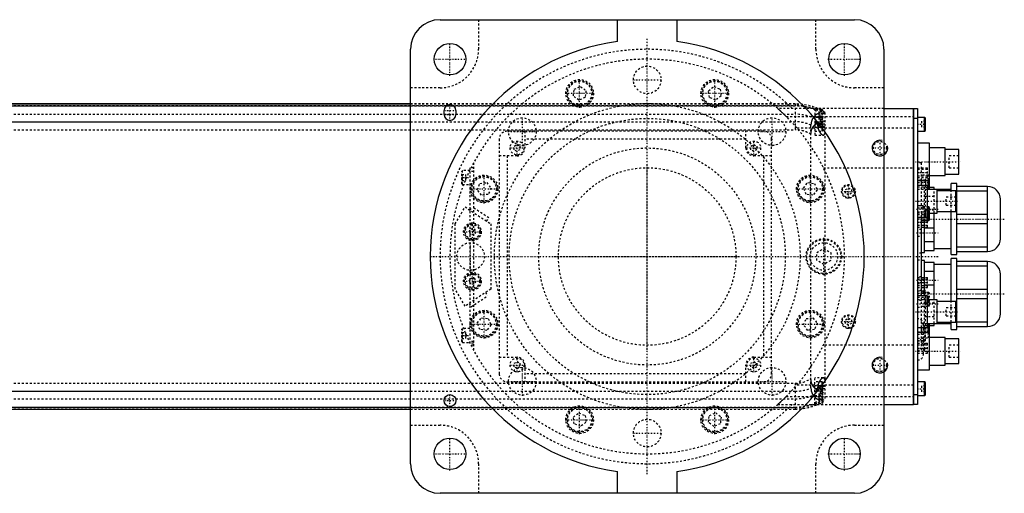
# Model space of a CAD drawing. Extents: x -906 to 181, y -120 to 120.
# Tile 7 of 7: x -318 to 181, y -120 to 120. Entities that reach past the tile are written whole.
import ezdxf

# ---------------------------------------------------------------- set-up
doc = ezdxf.new("R2010")
doc.units = 0
doc.linetypes.add('CENTER', pattern=[1.5, 0.45, -0.5, 0.05, -0.5])
doc.linetypes.add('DASHED', pattern=[2, 1, -1])
for name, color, linetype in [('AM_0', 7, 'CONTINUOUS'), ('AM_10', 7, 'CONTINUOUS'), ('AM_3', 7, 'DASHED'), ('AM_7', 7, 'CENTER')]:
    doc.layers.add(name, color=color, linetype=linetype)

msp = doc.modelspace()

# ---------------------------------------------------------------- linework, layer by layer
at = {"layer": 'AM_0', "color": 7, "linetype": 'CONTINUOUS'}
for p, q in [((-105, 120), (105, 120)), ((-15, 108.97), (-15, 120)), ((15, 120), (15, 108.97)), ((-120, -105), (-120, 105)), ((120, 105), (120, -105)), ((-120, 77.32), (-390.79, 77.32)), ((-390.6, 77.28), (-120, 77.28)), ((-386.5, 76.29), (-120, 76.29)), ((-101.93, 76.29), (-98.07, 76.29)), ((120, 75), (135, 75)), ((135, -75), (135, 75)), ((135, 74.95), (135.05, 74.95)), ((135.05, 75), (135.05, -75)), ((135.05, 75), (137, 75)), ((137, 75), (137, -75)), ((-103, 72), (-103, 74)), ((-97, 74), (-97, 72)), ((135, 69.95), (135.05, 69.95)), ((137, 70), (135.05, 70)), ((140.6, 70.5), (137, 70.5)), ((141, 70.1), (140.6, 70.5)), ((140.6, 63.5), (140.6, 70.5)), ((141, 63.9), (141, 70.1)), ((-367.3, 68.3), (-120, 68.3)), ((137, 63.5), (140.6, 63.5)), ((140.6, 63.5), (141, 63.9)), ((143, 57.5), (137, 57.5)), ((143, 35), (143, 57.5)), ((151, 55), (143, 55)), ((151, 41), (151, 55)), ((158, 54.25), (151, 54.25)), ((158, 41.75), (158, 54.25)), ((143, 41), (151, 41)), ((151, 41.75), (158, 41.75)), ((137, 38.5), (143, 38.5)), ((142, 36), (137, 36)), ((139, 36), (139, 38.5)), ((142, 20), (142, 36)), ((145.5, 35), (142, 35)), ((142.6, 35), (142.6, 38.5)), ((145.5, 34), (145.5, 35)), ((157, 37), (154, 37)), ((154, 33.27), (154, 37)), ((157, 1), (157, 37)), ((172.5, 35.5), (157, 35.5)), ((172.5, 2.5), (172.5, 35.5)), ((154, 34), (142, 34)), ((147, 22), (147, 34)), ((156.5, 33.25), (147, 33.25)), ((156.5, 22.75), (156.5, 33.25)), ((157, 33.2), (172.5, 33.2)), ((179, 9), (179, 29)), ((137, 20), (142, 20)), ((139, -20), (139, 20)), ((142, 22), (147, 22)), ((142.6, 18.25), (142.6, 22)), ((143, 18.65), (143, 22)), ((145.5, 3), (145.5, 22)), ((147, 22.75), (156.5, 22.75)), ((154, 1), (154, 22.75)), ((172.5, 21.3), (157, 21.3)), ((139, 18.25), (142.6, 18.25)), ((140.5, 2), (140.5, 18.25)), ((142.6, 18.25), (143, 18.65)), ((157, 16.7), (172.5, 16.7)), ((140.5, 14.49), (145.5, 14.49)), ((145.5, 7.51), (140.5, 7.51)), ((139, 2), (140.5, 2)), ((140.5, 3), (145.5, 3)), ((145.5, 4), (154, 4)), ((154, 1), (157, 1)), ((172.5, 4.8), (157, 4.8)), ((157, 2.5), (172.5, 2.5)), ((140.5, -2), (139, -2)), ((140.5, -20), (140.5, -2)), ((145.5, -3), (140.5, -3)), ((145.5, -22), (145.5, -3)), ((154, -4), (145.5, -4)), ((157, -1), (154, -1)), ((154, -22.75), (154, -1)), ((157, -37), (157, -1)), ((172.5, -2.5), (157, -2.5)), ((157, -4.8), (172.5, -4.8)), ((172.5, -35.5), (172.5, -2.5)), ((140.5, -7.51), (145.5, -7.51)), ((179, -29), (179, -9)), ((145.5, -14.49), (140.5, -14.49)), ((172.5, -16.7), (157, -16.7)), ((142, -20), (137, -20)), ((142, -36), (142, -20)), ((147, -22), (142, -22)), ((147, -34), (147, -22)), ((156.5, -22.75), (147, -22.75)), ((156.5, -33.25), (156.5, -22.75)), ((157, -21.3), (172.5, -21.3)), ((142, -34), (154, -34)), ((142.6, -34.17), (142, -34.17)), ((143, -34.57), (142.6, -34.17)), ((142.6, -38.5), (142.6, -34.17)), ((143, -57.5), (143, -34.57)), ((145.5, -35), (145.5, -34)), ((147, -33.25), (156.5, -33.25)), ((154, -37), (154, -33.27)), ((172.5, -33.2), (157, -33.2)), ((137, -36), (142, -36)), ((143, -38.5), (137, -38.5)), ((139, -38.5), (139, -36)), ((143, -35), (145.5, -35)), ((154, -37), (157, -37)), ((157, -35.5), (172.5, -35.5)), ((151, -41), (143, -41)), ((151, -55), (151, -41)), ((158, -41.75), (151, -41.75)), ((158, -54.25), (158, -41.75)), ((151, -54.25), (158, -54.25)), ((137, -57.5), (143, -57.5)), ((143, -55), (151, -55)), ((140.6, -63.5), (137, -63.5)), ((141, -63.9), (140.6, -63.5)), ((140.6, -70.5), (140.6, -63.5)), ((141, -70.1), (141, -63.9)), ((-367.3, -68.3), (-120, -68.3)), ((135, -69.95), (135.05, -69.95)), ((135.05, -70), (137, -70)), ((137, -70.5), (140.6, -70.5)), ((140.6, -70.5), (141, -70.1)), ((-390.79, -77.32), (-120, -77.32)), ((-390.6, -77.28), (-120, -77.28)), ((-386.5, -76.29), (-120, -76.29)), ((120, -75), (135, -75)), ((135, -74.95), (135.05, -74.95)), ((137, -75), (135.05, -75)), ((-15, -120), (-15, -108.97)), ((15, -108.97), (15, -120)), ((105, -120), (-105, -120))]:
    msp.add_line(p, q, dxfattribs=at)
for centre, radius in [((-100, 100), 8), ((100, 100), 8), ((-100, -73), 3), ((-100, -100), 8), ((100, -100), 8)]:
    msp.add_circle(centre, radius, dxfattribs=at)
for centre, radius, start, end in [((-105, 105), 15, 90, 180), ((105, 105), 15, 0, 90), ((0, 0), 110, 97.8375, 262.1625), ((0, 0), 110, 277.8375, 82.1625), ((-100, 74), 3, 0, 180), ((-100, 72), 3, 180, 0), ((172.5, 29), 6.5, 0, 90), ((172.5, 9), 6.5, 270, 0), ((172.5, -9), 6.5, 0, 90), ((172.5, -29), 6.5, 270, 0), ((-105, -105), 15, 180, 270), ((105, -105), 15, 270, 0)]:
    msp.add_arc(centre, radius, start, end, dxfattribs=at)
at = {"layer": 'AM_10', "color": 7, "linetype": 'CONTINUOUS'}
for centre in [(118, 55), (118, -55)]:
    msp.add_arc(centre, 4, 75, 15, dxfattribs=at)
at = {"layer": 'AM_3', "color": 6, "linetype": 'DASHED'}
for p, q in [((-85.5, 120), (-85.5, 105)), ((85.5, 105), (85.5, 120)), ((-105, 85.5), (-120, 85.5)), ((-37, 84.8), (-33.8, 86.12)), ((-33.8, 86.12), (-31.05, 84.01)), ((31.05, 84.01), (33.8, 86.12)), ((33.8, 86.12), (37, 84.8)), ((120, 85.5), (105, 85.5)), ((-37.45, 81.36), (-37, 84.8)), ((-34.7, 79.25), (-37.45, 81.36)), ((-31.5, 80.58), (-34.7, 79.25)), ((-31.05, 84.01), (-31.5, 80.58)), ((31.5, 80.58), (31.05, 84.01)), ((34.7, 79.25), (31.5, 80.58)), ((37.45, 81.36), (34.7, 79.25)), ((37, 84.8), (37.45, 81.36)), ((-509, 76.54), (75, 76.54)), ((75, 77.32), (-120, 77.32)), ((-120, 77.28), (75, 77.28)), ((-120, 76.29), (-101.93, 76.29)), ((-98.07, 76.29), (75, 76.29)), ((120, 75), (66.14, 75)), ((75, 77.32), (75, 64.2)), ((-509, 72.1), (75, 72.1)), ((70.42, 71), (135, 71)), ((85, 74.75), (85, 61.5)), ((88.6, 74.5), (85, 74.5)), ((88.6, 70.5), (85, 70.5)), ((87, 72.5), (87, 69.5)), ((89, 72.5), (87, 72.5)), ((87.65, 71), (87.65, 72.74)), ((89, 74.1), (88.6, 74.5)), ((88.6, 63.5), (88.6, 74.5)), ((89, 70.1), (88.6, 70.5)), ((89, 63.9), (89, 74.1)), ((90, 73.02), (90, -73.02)), ((-120, 68.3), (75, 68.3)), ((135, 65), (75.99, 65)), ((83, -66.56), (83, 66.56)), ((85, 67.5), (88.6, 67.5)), ((90, 67), (85, 67)), ((85, 65.5), (89.8, 65.5)), ((86.34, 67.64), (86.34, 67)), ((89, 69.5), (87, 69.5)), ((87, 68.5), (87, 65.5)), ((89, 68.5), (87, 68.5)), ((88.6, 67.5), (89, 67.9)), ((139, 68.5), (139, 65.5)), ((141, 68.5), (139, 68.5)), ((141, 67), (139, 67)), ((141, 65.5), (139, 65.5)), ((-509, 64.2), (75, 64.2)), ((59, 63.5), (-71, 63.5)), ((-62, 63.5), (-62, 55)), ((50, 55), (50, 63.5)), ((85, 63.5), (88.6, 63.5)), ((85, 61.5), (89.23, 61.5)), ((88.6, 63.5), (89, 63.9)), ((-75, 59.5), (-75, -59.5)), ((-67.5, 55.87), (-66, 56.73)), ((-67.5, 54.13), (-67.5, 55.87)), ((-66, 56.73), (-64.5, 55.87)), ((-64.5, 55.87), (-64.5, 54.13)), ((50, 59.5), (-62, 59.5)), ((52.5, 55.87), (54, 56.73)), ((52.5, 54.13), (52.5, 55.87)), ((54, 56.73), (55.5, 55.87)), ((55.5, 55.87), (55.5, 54.13)), ((63, -59.5), (63, 59.5)), ((-66, 51), (-75, 51)), ((-71, 51), (-71, -51)), ((-66, 53.27), (-67.5, 54.13)), ((-64.5, 54.13), (-66, 53.27)), ((54, 53.27), (52.5, 54.13)), ((55.5, 54.13), (54, 53.27)), ((63, 51), (54, 51)), ((59, 51), (59, -51)), ((158, 51), (153, 51)), ((153, 45), (153, 51)), ((-88, 45), (-90, 45)), ((-90, 45), (-90, -45)), ((-88, 47.5), (-88, -47.5)), ((89.3, 45), (135, 45)), ((139, 47.5), (137, 47.5)), ((137, 45), (142, 45)), ((139, 38.5), (139, 47.5)), ((142, 40), (142, 45)), ((153, 45), (158, 45)), ((-93.6, 43.5), (-94, 43.1)), ((-94, 36.9), (-94, 43.1)), ((-94, 41.5), (-92, 41.5)), ((-94, 40), (-92, 40)), ((-90, 43.5), (-93.6, 43.5)), ((-93.6, 36.5), (-93.6, 43.5)), ((-92, 38.5), (-92, 41.5)), ((-88, 43), (-90, 43)), ((142, 44.05), (137, 44.05)), ((137, 42.5), (142, 42.5)), ((137, 40.95), (142, 40.95)), ((137, 40), (142, 40)), ((142.6, 41.17), (139, 41.17)), ((143, 40.77), (142.6, 41.17)), ((142.6, 38.5), (142.6, 41.17)), ((-94, 38.5), (-92, 38.5)), ((-94, 36.9), (-93.6, 36.5)), ((-93.6, 36.5), (-90, 36.5)), ((-86.12, 33.8), (-84.8, 37)), ((-84.8, 37), (-81.36, 37.45)), ((-81.36, 37.45), (-79.25, 34.7)), ((79.25, 34.7), (81.36, 37.45)), ((81.36, 37.45), (84.8, 37)), ((84.8, 37), (86.12, 33.8)), ((141.1, 38.74), (137, 38.74)), ((137, 38.63), (141.1, 38.63)), ((137, 37.42), (141.1, 37.42)), ((137, 35.34), (141.1, 35.34)), ((139, 20), (139, 36)), ((140.5, 18.25), (140.5, 36)), ((142, 35), (140.5, 35)), ((143, 39.4), (141, 39.4)), ((141, 39.4), (141, 35.94)), ((143, 38.54), (141, 38.54)), ((143, 36.81), (141, 36.81)), ((143, 35.94), (141, 35.94)), ((141.1, 21.26), (141.1, 38.74)), ((142.6, 34.17), (142.6, 35)), ((143, 34.57), (143, 35)), ((-84.01, 31.05), (-86.12, 33.8)), ((-80.58, 31.5), (-84.01, 31.05)), ((-79.25, 34.7), (-80.58, 31.5)), ((80.58, 31.5), (79.25, 34.7)), ((84.01, 31.05), (80.58, 31.5)), ((86.12, 33.8), (84.01, 31.05)), ((100.5, 33.87), (102, 34.73)), ((100.5, 32.13), (100.5, 33.87)), ((102, 31.27), (100.5, 32.13)), ((102, 34.73), (103.5, 33.87)), ((103.5, 32.13), (102, 31.27)), ((103.5, 33.87), (103.5, 32.13)), ((137, 34.13), (141.1, 34.13)), ((139, 34.17), (142.6, 34.17)), ((140.5, 30.49), (145.5, 30.49)), ((142.6, 34.17), (143, 34.57)), ((145.5, 22), (145.5, 34)), ((156.5, 30), (151.5, 30)), ((151.5, 26), (151.5, 30)), ((154, 22.75), (154, 33.27)), ((-97.35, 16.5), (-92.35, 25.16)), ((-92.35, 25.16), (-79.35, 16.5)), ((-89.75, 23.43), (-88.64, 25.09)), ((-80.32, 19.55), (-88.64, 25.09)), ((137, 25.87), (141.1, 25.87)), ((139, 25.65), (137, 25.65)), ((142.6, 25.25), (139, 25.25)), ((143, 24.85), (142.6, 25.25)), ((142.6, 22), (142.6, 25.25)), ((151.5, 26), (156.5, 26)), ((137, 24.66), (141.1, 24.66)), ((137, 22.58), (141.1, 22.58)), ((137, 22.35), (139, 22.35)), ((137, 21.37), (141.1, 21.37)), ((137, 21.26), (141.1, 21.26)), ((145.5, 23.51), (140.5, 23.51)), ((141, 23.25), (141, 20.25)), ((143, 23.25), (141, 23.25)), ((143, 21.75), (141, 21.75)), ((143, 20.25), (141, 20.25)), ((143, 22), (143, 24.85)), ((-97.35, -16.5), (-97.35, 16.5)), ((-81.43, 17.89), (-80.32, 19.55)), ((-79.35, 16.5), (-79.35, -16.5)), ((137, 19.9), (142, 19.9)), ((142, 18.95), (137, 18.95)), ((137, 17.4), (142, 17.4)), ((137, 15.85), (142, 15.85)), ((142, 14.9), (142, 19.9)), ((-90.33, 12.5), (-89.47, 14)), ((-89.47, 11), (-90.33, 12.5)), ((-89.47, 14), (-87.73, 14)), ((-87.73, 11), (-89.47, 11)), ((-87.73, 14), (-86.87, 12.5)), ((-86.87, 12.5), (-87.73, 11)), ((137, 14.9), (142, 14.9)), ((139, 13.65), (137, 13.65)), ((137, 10.35), (139, 10.35)), ((86, 2.02), (89.5, 4.04)), ((86, -2.02), (86, 2.02)), ((89.5, 4.04), (93, 2.02)), ((93, 2.02), (93, -2.02)), ((139, 1.65), (137, 1.65)), ((89.5, -4.04), (86, -2.02)), ((93, -2.02), (89.5, -4.04)), ((137, -1.65), (139, -1.65)), ((-90.33, -12.5), (-89.47, -11)), ((-89.47, -14), (-90.33, -12.5)), ((-89.47, -11), (-87.73, -11)), ((-87.73, -14), (-89.47, -14)), ((-87.73, -11), (-86.87, -12.5)), ((-86.87, -12.5), (-87.73, -14)), ((139, -10.35), (137, -10.35)), ((137, -10.65), (142, -10.65)), ((142, -11.6), (137, -11.6)), ((137, -13.15), (142, -13.15)), ((137, -13.65), (139, -13.65)), ((137, -14.7), (142, -14.7)), ((142, -15.65), (142, -10.65)), ((-92.35, -25.16), (-97.35, -16.5)), ((-79.35, -16.5), (-92.35, -25.16)), ((-89.16, -25.44), (-80.84, -19.89)), ((-81.95, -18.23), (-80.84, -19.89)), ((137, -15.65), (142, -15.65)), ((141.1, -17.26), (137, -17.26)), ((137, -17.37), (141.1, -17.37)), ((137, -18.58), (141.1, -18.58)), ((142.6, -18.25), (139, -18.25)), ((141.1, -42.74), (141.1, -17.26)), ((143, -18.65), (142.6, -18.25)), ((142.6, -25.25), (142.6, -18.25)), ((143, -24.85), (143, -18.65)), ((-90.27, -23.77), (-89.16, -25.44)), ((137, -20.66), (141.1, -20.66)), ((137, -21.87), (141.1, -21.87)), ((139, -22.35), (137, -22.35)), ((139, -36), (139, -20)), ((140.5, -36), (140.5, -20)), ((140.5, -23.51), (145.5, -23.51)), ((143, -20.25), (141, -20.25)), ((141, -20.25), (141, -23.25)), ((143, -21.75), (141, -21.75)), ((143, -23.25), (141, -23.25)), ((142.6, -25.25), (143, -24.85)), ((145.5, -34), (145.5, -22)), ((154, -33.27), (154, -22.75)), ((137, -25.65), (139, -25.65)), ((139, -25.25), (142.6, -25.25)), ((156.5, -26), (151.5, -26)), ((151.5, -30), (151.5, -26)), ((-86.12, -33.8), (-84.01, -31.05)), ((-84.8, -37), (-86.12, -33.8)), ((-84.01, -31.05), (-80.58, -31.5)), ((-79.25, -34.7), (-81.36, -37.45)), ((-80.58, -31.5), (-79.25, -34.7)), ((79.25, -34.7), (80.58, -31.5)), ((81.36, -37.45), (79.25, -34.7)), ((80.58, -31.5), (84.01, -31.05)), ((84.01, -31.05), (86.12, -33.8)), ((86.12, -33.8), (84.8, -37)), ((100.5, -32.13), (102, -31.27)), ((100.5, -33.87), (100.5, -32.13)), ((102, -34.73), (100.5, -33.87)), ((102, -31.27), (103.5, -32.13)), ((103.5, -33.87), (102, -34.73)), ((103.5, -32.13), (103.5, -33.87)), ((142, -34.17), (139, -34.17)), ((140, -49.5), (140, -34.5)), ((145.5, -30.49), (140.5, -30.49)), ((151.5, -30), (156.5, -30)), ((-93.6, -36.5), (-94, -36.9)), ((-94, -43.1), (-94, -36.9)), ((-94, -38.5), (-92, -38.5)), ((-90, -36.5), (-93.6, -36.5)), ((-93.6, -43.5), (-93.6, -36.5)), ((-92, -41.5), (-92, -38.5)), ((-81.36, -37.45), (-84.8, -37)), ((84.8, -37), (81.36, -37.45)), ((137, -38.13), (141.1, -38.13)), ((137, -39.34), (141.1, -39.34)), ((139, -47.5), (139, -38.5)), ((140.2, -36.5), (140, -36.5)), ((140.2, -47.5), (140.2, -36.5)), ((140.5, -35), (143, -35)), ((140.7, -47), (140.7, -37)), ((143, -35.94), (141, -35.94)), ((141, -35.94), (141, -39.4)), ((143, -36.81), (141, -36.81)), ((143, -38.54), (141, -38.54)), ((143, -39.4), (141, -39.4)), ((142.6, -41.17), (142.6, -38.5)), ((-94, -40), (-92, -40)), ((-94, -41.5), (-92, -41.5)), ((-94, -43.1), (-93.6, -43.5)), ((-93.6, -43.5), (-90, -43.5)), ((-88, -43), (-90, -43)), ((-88, -44), (-90, -44)), ((137, -41.42), (141.1, -41.42)), ((137, -42.63), (141.1, -42.63)), ((137, -42.74), (141.1, -42.74)), ((137, -43.95), (142, -43.95)), ((142, -44.9), (137, -44.9)), ((139, -41.17), (142.6, -41.17)), ((142, -48.95), (142, -43.95)), ((142.6, -41.17), (143, -40.77)), ((-88, -45), (-90, -45)), ((135, -45), (89.3, -45)), ((137, -46.45), (142, -46.45)), ((137, -47.5), (139, -47.5)), ((137, -48), (142, -48)), ((137, -48.95), (142, -48.95)), ((140, -47.5), (140.2, -47.5)), ((158, -45), (153, -45)), ((153, -51), (153, -45)), ((-75, -51), (-66, -51)), ((-67.5, -54.13), (-66, -53.27)), ((-67.5, -55.87), (-67.5, -54.13)), ((-66, -53.27), (-64.5, -54.13)), ((-64.5, -54.13), (-64.5, -55.87)), ((52.5, -54.13), (54, -53.27)), ((52.5, -55.87), (52.5, -54.13)), ((54, -51), (63, -51)), ((54, -53.27), (55.5, -54.13)), ((55.5, -54.13), (55.5, -55.87)), ((153, -51), (158, -51)), ((-66, -56.73), (-67.5, -55.87)), ((-64.5, -55.87), (-66, -56.73)), ((-62, -55), (-62, -63.5)), ((50, -59.5), (-62, -59.5)), ((50, -63.5), (50, -55)), ((54, -56.73), (52.5, -55.87)), ((55.5, -55.87), (54, -56.73)), ((-509, -64.2), (75, -64.2)), ((-71, -63.5), (59, -63.5)), ((75, -64.2), (75, -77.32)), ((89.23, -61.5), (85, -61.5)), ((85, -74.75), (85, -61.5)), ((88.6, -63.5), (85, -63.5)), ((89, -63.9), (88.6, -63.5)), ((88.6, -74.5), (88.6, -63.5)), ((89, -74.1), (89, -63.9)), ((140.6, -68.5), (140.6, -63.5)), ((-120, -68.3), (75, -68.3)), ((75.99, -65), (135, -65)), ((89.8, -65.5), (85, -65.5)), ((90, -67), (85, -67)), ((88.6, -67.5), (85, -67.5)), ((86.34, -67), (86.34, -67.64)), ((87, -65.5), (87, -68.5)), ((89, -68.5), (87, -68.5)), ((87, -69.5), (87, -72.5)), ((89, -69.5), (87, -69.5)), ((89, -67.9), (88.6, -67.5)), ((139, -65.5), (139, -68.5)), ((141, -65.5), (139, -65.5)), ((141, -67), (139, -67)), ((141, -68.5), (139, -68.5)), ((-509, -72.1), (75, -72.1)), ((70.42, -71), (135, -71)), ((85, -70.5), (88.6, -70.5)), ((85, -74.5), (88.6, -74.5)), ((89, -72.5), (87, -72.5)), ((87.65, -72.74), (87.65, -71)), ((88.6, -70.5), (89, -70.1)), ((88.6, -74.5), (89, -74.1)), ((-509, -76.54), (75, -76.54)), ((-120, -76.29), (75, -76.29)), ((-120, -77.28), (75, -77.28)), ((-120, -77.32), (75, -77.32)), ((-37.45, -81.36), (-34.7, -79.25)), ((-34.7, -79.25), (-31.5, -80.58)), ((31.5, -80.58), (34.7, -79.25)), ((34.7, -79.25), (37.45, -81.36)), ((66.14, -75), (120, -75)), ((-37, -84.8), (-37.45, -81.36)), ((-33.8, -86.12), (-37, -84.8)), ((-31.05, -84.01), (-33.8, -86.12)), ((-31.5, -80.58), (-31.05, -84.01)), ((31.05, -84.01), (31.5, -80.58)), ((33.8, -86.12), (31.05, -84.01)), ((37, -84.8), (33.8, -86.12)), ((37.45, -81.36), (37, -84.8)), ((-120, -85.5), (-105, -85.5)), ((105, -85.5), (120, -85.5)), ((-85.5, -105), (-85.5, -120)), ((85.5, -120), (85.5, -105))]:
    msp.add_line(p, q, dxfattribs=at)
for points in [[(66.14, 75, 0), (66.14, 75, 0), (66.15, 75, 0), (66.15, 75, 0), (66.15, 74.99, 0), (66.15, 74.99, 0), (66.16, 74.99, 0), (66.16, 74.98, 0), (66.17, 74.97, 0), (66.18, 74.97, 0), (66.19, 74.96, 0), (66.2, 74.95, 0), (66.21, 74.95, 0), (66.22, 74.93, 0), (66.23, 74.92, 0), (66.25, 74.91, 0), (66.27, 74.89, 0), (66.29, 74.87, 0), (66.3, 74.87, 0), (66.31, 74.86, 0), (66.33, 74.84, 0), (66.35, 74.82, 0), (66.36, 74.81, 0), (66.37, 74.8, 0), (66.4, 74.77, 0), (66.42, 74.75, 0), (66.44, 74.74, 0), (66.45, 74.73, 0), (66.48, 74.7, 0), (66.51, 74.68, 0), (66.54, 74.65, 0), (66.57, 74.62, 0), (66.6, 74.59, 0), (66.62, 74.58, 0), (66.63, 74.57, 0), (66.67, 74.54, 0), (66.7, 74.51, 0), (66.74, 74.47, 0), (66.77, 74.44, 0), (66.81, 74.41, 0), (66.83, 74.39, 0), (66.84, 74.38, 0), (66.88, 74.34, 0), (66.92, 74.31, 0), (66.96, 74.27, 0), (67, 74.24, 0), (67.04, 74.2, 0), (67.06, 74.19, 0), (67.08, 74.17, 0), (67.12, 74.13, 0), (67.16, 74.1, 0), (67.2, 74.06, 0), (67.24, 74.02, 0), (67.28, 73.99, 0), (67.3, 73.97, 0), (67.32, 73.95, 0), (67.36, 73.91, 0), (67.4, 73.87, 0), (67.45, 73.83, 0), (67.49, 73.79, 0), (67.53, 73.75, 0), (67.55, 73.73, 0), (67.58, 73.71, 0), (67.62, 73.67, 0), (67.67, 73.63, 0), (67.69, 73.61, 0), (67.83, 73.48, 0), (68.12, 73.21, 0), (68.41, 72.94, 0), (68.72, 72.65, 0), (69.03, 72.35, 0), (69.34, 72.05, 0), (69.5, 71.9, 0), (69.66, 71.75, 0), (69.97, 71.45, 0), (70.27, 71.15, 0), (70.42, 71, 0)], [(84.35, 70.61, 0), (84.28, 70.52, 0), (84.15, 70.34, 0), (84.03, 70.15, 0), (83.97, 70.06, 0), (83.91, 69.96, 0), (83.79, 69.76, 0), (83.68, 69.55, 0), (83.58, 69.34, 0), (83.49, 69.12, 0), (83.4, 68.9, 0), (83.36, 68.78, 0), (83.32, 68.67, 0), (83.25, 68.43, 0), (83.19, 68.19, 0), (83.13, 67.94, 0), (83.09, 67.7, 0), (83.05, 67.45, 0), (83.04, 67.32, 0), (83.03, 67.2, 0), (83.01, 66.94, 0), (83, 66.69, 0), (83, 66.56, 0)], [(87.65, 72.74, 0), (87.56, 72.73, 0), (87.38, 72.7, 0), (87.2, 72.65, 0), (87.11, 72.62, 0), (87.01, 72.59, 0), (86.83, 72.53, 0), (86.64, 72.45, 0), (86.44, 72.36, 0), (86.25, 72.26, 0), (86.06, 72.15, 0), (85.97, 72.09, 0), (85.87, 72.03, 0), (85.68, 71.9, 0), (85.5, 71.76, 0), (85.31, 71.61, 0), (85.13, 71.45, 0), (84.95, 71.28, 0), (84.86, 71.19, 0), (84.78, 71.1, 0), (84.6, 70.91, 0), (84.43, 70.71, 0), (84.35, 70.61, 0)], [(89.8, 65.5, 0), (89.79, 65.5, 0), (89.77, 65.5, 0), (89.75, 65.5, 0), (89.74, 65.5, 0), (89.73, 65.51, 0), (89.71, 65.51, 0), (89.7, 65.52, 0), (89.68, 65.52, 0), (89.66, 65.53, 0), (89.63, 65.54, 0), (89.62, 65.55, 0), (89.61, 65.55, 0), (89.59, 65.56, 0), (89.57, 65.57, 0), (89.55, 65.59, 0), (89.53, 65.6, 0), (89.5, 65.62, 0), (89.49, 65.63, 0), (89.48, 65.64, 0), (89.46, 65.65, 0), (89.43, 65.67, 0), (89.42, 65.68, 0), (89.41, 65.69, 0), (89.39, 65.72, 0), (89.36, 65.74, 0), (89.35, 65.75, 0), (89.34, 65.76, 0), (89.31, 65.79, 0), (89.29, 65.81, 0), (89.26, 65.84, 0), (89.24, 65.87, 0), (89.21, 65.9, 0), (89.2, 65.92, 0), (89.18, 65.93, 0), (89.16, 65.96, 0), (89.13, 66, 0), (89.11, 66.03, 0), (89.08, 66.06, 0), (89.05, 66.1, 0), (89.04, 66.12, 0), (89.03, 66.14, 0), (89, 66.17, 0), (88.97, 66.21, 0), (88.95, 66.25, 0), (88.92, 66.29, 0), (88.89, 66.34, 0), (88.88, 66.36, 0), (88.87, 66.38, 0), (88.84, 66.42, 0), (88.81, 66.47, 0), (88.79, 66.51, 0), (88.76, 66.56, 0), (88.73, 66.6, 0), (88.72, 66.63, 0), (88.71, 66.65, 0), (88.68, 66.7, 0), (88.66, 66.75, 0), (88.63, 66.8, 0), (88.6, 66.85, 0), (88.58, 66.9, 0), (88.57, 66.93, 0), (88.55, 66.95, 0), (88.53, 67, 0), (88.5, 67.06, 0), (88.49, 67.08, 0), (88.48, 67.11, 0), (88.45, 67.16, 0), (88.43, 67.22, 0), (88.42, 67.25, 0), (88.41, 67.28, 0), (88.38, 67.33, 0), (88.36, 67.39, 0), (88.33, 67.45, 0), (88.31, 67.51, 0), (88.28, 67.57, 0), (88.27, 67.6, 0), (88.26, 67.63, 0), (88.24, 67.69, 0), (88.21, 67.76, 0), (88.19, 67.82, 0), (88.17, 67.89, 0), (88.15, 67.95, 0), (88.13, 67.99, 0), (88.12, 68.02, 0), (88.1, 68.09, 0), (88.08, 68.16, 0), (88.06, 68.23, 0), (88.04, 68.3, 0), (88.02, 68.37, 0), (88.01, 68.41, 0), (88, 68.44, 0), (87.98, 68.52, 0), (87.96, 68.59, 0), (87.94, 68.66, 0), (87.92, 68.74, 0), (87.9, 68.81, 0), (87.89, 68.85, 0), (87.88, 68.89, 0), (87.87, 68.96, 0), (87.85, 69.04, 0), (87.84, 69.12, 0), (87.82, 69.2, 0), (87.81, 69.27, 0), (87.8, 69.31, 0), (87.79, 69.35, 0), (87.78, 69.43, 0), (87.77, 69.51, 0), (87.76, 69.55, 0), (87.75, 69.59, 0), (87.74, 69.67, 0), (87.73, 69.75, 0), (87.73, 69.79, 0), (87.72, 69.83, 0), (87.71, 69.91, 0), (87.7, 69.99, 0), (87.69, 70.07, 0), (87.69, 70.15, 0), (87.68, 70.24, 0), (87.68, 70.28, 0), (87.67, 70.32, 0), (87.67, 70.4, 0), (87.66, 70.48, 0), (87.66, 70.56, 0), (87.66, 70.64, 0), (87.65, 70.72, 0), (87.65, 70.76, 0), (87.65, 70.8, 0), (87.65, 70.88, 0), (87.65, 70.96, 0), (87.65, 71, 0)], [(83, 61.92, 0), (83, 62.15, 0), (83.01, 62.41, 0), (83.02, 62.48, 0), (83.02, 62.55, 0), (83.03, 62.59, 0), (83.03, 62.63, 0), (83.04, 62.7, 0), (83.04, 62.77, 0), (83.05, 62.85, 0), (83.06, 62.92, 0), (83.07, 62.99, 0), (83.07, 63.03, 0), (83.08, 63.07, 0), (83.09, 63.14, 0), (83.1, 63.21, 0), (83.11, 63.25, 0), (83.11, 63.28, 0), (83.13, 63.36, 0), (83.14, 63.43, 0), (83.15, 63.46, 0), (83.16, 63.5, 0), (83.17, 63.57, 0), (83.19, 63.64, 0), (83.21, 63.71, 0), (83.22, 63.78, 0), (83.24, 63.86, 0), (83.25, 63.89, 0), (83.26, 63.93, 0), (83.28, 63.99, 0), (83.3, 64.06, 0), (83.32, 64.13, 0), (83.35, 64.2, 0), (83.37, 64.27, 0), (83.38, 64.3, 0), (83.39, 64.33, 0), (83.42, 64.4, 0), (83.44, 64.47, 0), (83.47, 64.53, 0), (83.49, 64.6, 0), (83.52, 64.66, 0), (83.54, 64.69, 0), (83.55, 64.72, 0), (83.58, 64.79, 0), (83.61, 64.85, 0), (83.64, 64.91, 0), (83.67, 64.97, 0), (83.7, 65.03, 0), (83.71, 65.06, 0), (83.73, 65.09, 0), (83.76, 65.15, 0), (83.79, 65.21, 0), (83.83, 65.27, 0), (83.86, 65.33, 0), (83.89, 65.39, 0), (83.91, 65.42, 0), (83.93, 65.45, 0), (83.96, 65.5, 0), (84, 65.56, 0), (84.02, 65.59, 0), (84.04, 65.61, 0), (84.07, 65.67, 0), (84.11, 65.72, 0), (84.13, 65.75, 0), (84.15, 65.78, 0), (84.19, 65.83, 0), (84.22, 65.88, 0), (84.26, 65.93, 0), (84.3, 65.98, 0), (84.34, 66.03, 0), (84.36, 66.06, 0), (84.38, 66.08, 0), (84.42, 66.13, 0), (84.46, 66.18, 0), (84.6, 66.34, 0), (84.86, 66.6, 0), (85.11, 66.84, 0), (85.38, 67.05, 0), (85.51, 67.15, 0), (85.65, 67.25, 0), (85.92, 67.42, 0), (86.2, 67.57, 0), (86.34, 67.64, 0)], [(86.34, 67, 0), (86.34, 66.96, 0), (86.34, 66.88, 0), (86.34, 66.79, 0), (86.34, 66.75, 0), (86.34, 66.71, 0), (86.35, 66.63, 0), (86.35, 66.54, 0), (86.36, 66.46, 0), (86.36, 66.37, 0), (86.37, 66.29, 0), (86.38, 66.25, 0), (86.38, 66.21, 0), (86.39, 66.12, 0), (86.4, 66.04, 0), (86.41, 65.95, 0), (86.42, 65.87, 0), (86.44, 65.79, 0), (86.44, 65.75, 0), (86.45, 65.71, 0), (86.47, 65.62, 0), (86.48, 65.54, 0), (86.49, 65.5, 0)], [(86.49, 65.5, 0), (86.5, 65.44, 0), (86.53, 65.31, 0), (86.56, 65.19, 0), (86.58, 65.13, 0), (86.59, 65.07, 0), (86.63, 64.95, 0), (86.66, 64.83, 0), (86.7, 64.71, 0), (86.73, 64.6, 0), (86.77, 64.48, 0), (86.79, 64.43, 0), (86.82, 64.37, 0), (86.86, 64.26, 0), (86.9, 64.15, 0), (86.94, 64.04, 0), (86.99, 63.94, 0), (87.04, 63.84, 0), (87.06, 63.79, 0), (87.08, 63.74, 0), (87.13, 63.64, 0), (87.18, 63.54, 0), (87.2, 63.5, 0)], [(90, 65.59, 0), (89.97, 65.56, 0), (89.9, 65.52, 0), (89.84, 65.5, 0), (89.8, 65.5, 0)], [(87.2, 63.5, 0), (87.26, 63.4, 0), (87.37, 63.2, 0), (87.48, 63.02, 0), (87.53, 62.93, 0), (87.59, 62.84, 0), (87.71, 62.67, 0), (87.83, 62.51, 0), (87.95, 62.36, 0), (88.07, 62.22, 0), (88.19, 62.09, 0), (88.25, 62.03, 0), (88.31, 61.98, 0), (88.43, 61.87, 0), (88.55, 61.78, 0), (88.66, 61.7, 0), (88.78, 61.63, 0), (88.89, 61.58, 0), (88.94, 61.56, 0), (88.99, 61.54, 0), (89.09, 61.51, 0), (89.19, 61.5, 0), (89.23, 61.5, 0)], [(89.23, 61.5, 0), (89.26, 61.5, 0), (89.31, 61.51, 0), (89.37, 61.52, 0), (89.39, 61.52, 0), (89.42, 61.53, 0), (89.47, 61.55, 0), (89.52, 61.58, 0), (89.57, 61.61, 0), (89.62, 61.65, 0), (89.66, 61.69, 0), (89.69, 61.72, 0), (89.71, 61.74, 0), (89.75, 61.8, 0), (89.79, 61.86, 0), (89.83, 61.93, 0), (89.86, 62, 0), (89.9, 62.08, 0), (89.91, 62.12, 0), (89.93, 62.16, 0), (89.96, 62.25, 0), (89.99, 62.34, 0), (90, 62.39, 0)], [(86.34, -67.64, 0), (86.2, -67.57, 0), (85.92, -67.42, 0), (85.64, -67.24, 0), (85.5, -67.14, 0), (85.36, -67.04, 0), (85.1, -66.82, 0), (84.84, -66.59, 0), (84.59, -66.32, 0), (84.45, -66.16, 0), (84.41, -66.11, 0), (84.37, -66.07, 0), (84.35, -66.04, 0), (84.33, -66.02, 0), (84.29, -65.97, 0), (84.25, -65.92, 0), (84.21, -65.87, 0), (84.17, -65.81, 0), (84.14, -65.76, 0), (84.12, -65.73, 0), (84.1, -65.71, 0), (84.06, -65.65, 0), (84.03, -65.6, 0), (84.01, -65.57, 0), (83.99, -65.54, 0), (83.96, -65.49, 0), (83.92, -65.43, 0), (83.9, -65.4, 0), (83.89, -65.38, 0), (83.85, -65.32, 0), (83.82, -65.26, 0), (83.79, -65.2, 0), (83.75, -65.14, 0), (83.72, -65.08, 0), (83.71, -65.05, 0), (83.69, -65.02, 0), (83.66, -64.96, 0), (83.63, -64.9, 0), (83.6, -64.83, 0), (83.57, -64.77, 0), (83.54, -64.71, 0), (83.53, -64.68, 0), (83.52, -64.64, 0), (83.49, -64.58, 0), (83.46, -64.52, 0), (83.44, -64.45, 0), (83.41, -64.39, 0), (83.39, -64.32, 0), (83.38, -64.29, 0), (83.37, -64.25, 0), (83.34, -64.19, 0), (83.32, -64.12, 0), (83.3, -64.05, 0), (83.28, -63.98, 0), (83.26, -63.92, 0), (83.25, -63.88, 0), (83.24, -63.85, 0), (83.22, -63.78, 0), (83.2, -63.71, 0), (83.19, -63.64, 0), (83.17, -63.57, 0), (83.16, -63.5, 0), (83.15, -63.46, 0), (83.14, -63.43, 0), (83.13, -63.36, 0), (83.11, -63.28, 0), (83.11, -63.25, 0), (83.1, -63.21, 0), (83.09, -63.14, 0), (83.08, -63.07, 0), (83.07, -63.03, 0), (83.07, -62.99, 0), (83.06, -62.92, 0), (83.05, -62.85, 0), (83.04, -62.77, 0), (83.04, -62.7, 0), (83.03, -62.63, 0), (83.03, -62.59, 0), (83.02, -62.55, 0), (83.02, -62.48, 0), (83.01, -62.41, 0), (83, -62.15, 0), (83, -61.92, 0)], [(87.2, -63.5, 0), (87.18, -63.54, 0), (87.13, -63.64, 0), (87.08, -63.74, 0), (87.06, -63.79, 0), (87.04, -63.84, 0), (86.99, -63.94, 0), (86.94, -64.04, 0), (86.9, -64.15, 0), (86.86, -64.26, 0), (86.82, -64.37, 0), (86.79, -64.43, 0), (86.77, -64.48, 0), (86.73, -64.6, 0), (86.7, -64.71, 0), (86.66, -64.83, 0), (86.63, -64.95, 0), (86.59, -65.07, 0), (86.58, -65.13, 0), (86.56, -65.19, 0), (86.53, -65.31, 0), (86.5, -65.44, 0), (86.49, -65.5, 0)], [(89.23, -61.5, 0), (89.19, -61.5, 0), (89.09, -61.51, 0), (88.99, -61.54, 0), (88.94, -61.56, 0), (88.89, -61.58, 0), (88.78, -61.63, 0), (88.66, -61.7, 0), (88.55, -61.78, 0), (88.43, -61.87, 0), (88.31, -61.98, 0), (88.25, -62.03, 0), (88.19, -62.09, 0), (88.07, -62.22, 0), (87.95, -62.36, 0), (87.83, -62.51, 0), (87.71, -62.67, 0), (87.59, -62.84, 0), (87.53, -62.93, 0), (87.48, -63.02, 0), (87.37, -63.2, 0), (87.26, -63.4, 0), (87.2, -63.5, 0)], [(90, -62.39, 0), (89.99, -62.34, 0), (89.96, -62.25, 0), (89.93, -62.16, 0), (89.91, -62.12, 0), (89.9, -62.08, 0), (89.86, -62, 0), (89.83, -61.93, 0), (89.79, -61.86, 0), (89.75, -61.8, 0), (89.71, -61.74, 0), (89.69, -61.72, 0), (89.66, -61.69, 0), (89.62, -61.65, 0), (89.57, -61.61, 0), (89.52, -61.58, 0), (89.47, -61.55, 0), (89.42, -61.53, 0), (89.39, -61.52, 0), (89.37, -61.52, 0), (89.31, -61.51, 0), (89.26, -61.5, 0), (89.23, -61.5, 0)], [(83, -66.56, 0), (83, -66.69, 0), (83.01, -66.94, 0), (83.03, -67.19, 0), (83.04, -67.32, 0), (83.05, -67.44, 0), (83.09, -67.69, 0), (83.13, -67.94, 0), (83.18, -68.19, 0), (83.25, -68.43, 0), (83.32, -68.66, 0), (83.36, -68.78, 0), (83.4, -68.89, 0), (83.49, -69.12, 0), (83.58, -69.34, 0), (83.68, -69.55, 0), (83.79, -69.76, 0), (83.91, -69.96, 0), (83.97, -70.06, 0), (84.03, -70.15, 0), (84.15, -70.34, 0), (84.28, -70.52, 0), (84.35, -70.61, 0)], [(86.49, -65.5, 0), (86.48, -65.54, 0), (86.47, -65.62, 0), (86.45, -65.71, 0), (86.44, -65.75, 0), (86.44, -65.79, 0), (86.42, -65.87, 0), (86.41, -65.95, 0), (86.4, -66.04, 0), (86.39, -66.12, 0), (86.38, -66.21, 0), (86.38, -66.25, 0), (86.37, -66.29, 0), (86.36, -66.37, 0), (86.36, -66.46, 0), (86.35, -66.54, 0), (86.35, -66.63, 0), (86.34, -66.71, 0), (86.34, -66.75, 0), (86.34, -66.79, 0), (86.34, -66.88, 0), (86.34, -66.96, 0), (86.34, -67, 0)], [(87.65, -71, 0), (87.65, -70.96, 0), (87.65, -70.88, 0), (87.65, -70.8, 0), (87.65, -70.76, 0), (87.65, -70.72, 0), (87.66, -70.64, 0), (87.66, -70.56, 0), (87.66, -70.48, 0), (87.67, -70.4, 0), (87.67, -70.32, 0), (87.68, -70.28, 0), (87.68, -70.24, 0), (87.69, -70.15, 0), (87.69, -70.07, 0), (87.7, -69.99, 0), (87.71, -69.91, 0), (87.72, -69.83, 0), (87.73, -69.79, 0), (87.73, -69.75, 0), (87.74, -69.67, 0), (87.75, -69.59, 0), (87.76, -69.55, 0), (87.77, -69.51, 0), (87.78, -69.43, 0), (87.79, -69.35, 0), (87.8, -69.31, 0), (87.81, -69.27, 0), (87.82, -69.2, 0), (87.84, -69.12, 0), (87.85, -69.04, 0), (87.87, -68.96, 0), (87.88, -68.89, 0), (87.89, -68.85, 0), (87.9, -68.81, 0), (87.92, -68.74, 0), (87.94, -68.66, 0), (87.96, -68.59, 0), (87.98, -68.52, 0), (88, -68.44, 0), (88.01, -68.41, 0), (88.02, -68.37, 0), (88.04, -68.3, 0), (88.06, -68.23, 0), (88.08, -68.16, 0), (88.1, -68.09, 0), (88.12, -68.02, 0), (88.13, -67.99, 0), (88.15, -67.95, 0), (88.17, -67.89, 0), (88.19, -67.82, 0), (88.21, -67.76, 0), (88.24, -67.69, 0), (88.26, -67.63, 0), (88.27, -67.6, 0), (88.28, -67.57, 0), (88.31, -67.51, 0), (88.33, -67.45, 0), (88.36, -67.39, 0), (88.38, -67.33, 0), (88.41, -67.28, 0), (88.42, -67.25, 0), (88.43, -67.22, 0), (88.45, -67.16, 0), (88.48, -67.11, 0), (88.49, -67.08, 0), (88.5, -67.06, 0), (88.53, -67, 0), (88.55, -66.95, 0), (88.57, -66.93, 0), (88.58, -66.9, 0), (88.6, -66.85, 0), (88.63, -66.8, 0), (88.66, -66.75, 0), (88.68, -66.7, 0), (88.71, -66.65, 0), (88.72, -66.63, 0), (88.73, -66.6, 0), (88.76, -66.56, 0), (88.79, -66.51, 0), (88.81, -66.47, 0), (88.84, -66.42, 0), (88.87, -66.38, 0), (88.88, -66.36, 0), (88.89, -66.34, 0), (88.92, -66.29, 0), (88.95, -66.25, 0), (88.97, -66.21, 0), (89, -66.17, 0), (89.03, -66.14, 0), (89.04, -66.12, 0), (89.05, -66.1, 0), (89.08, -66.06, 0), (89.11, -66.03, 0), (89.13, -66, 0), (89.16, -65.96, 0), (89.18, -65.93, 0), (89.2, -65.92, 0), (89.21, -65.9, 0), (89.24, -65.87, 0), (89.26, -65.84, 0), (89.29, -65.81, 0), (89.31, -65.79, 0), (89.34, -65.76, 0), (89.35, -65.75, 0), (89.36, -65.74, 0), (89.39, -65.72, 0), (89.41, -65.69, 0), (89.42, -65.68, 0), (89.43, -65.67, 0), (89.46, -65.65, 0), (89.48, -65.64, 0), (89.49, -65.63, 0), (89.5, -65.62, 0), (89.53, -65.6, 0), (89.55, -65.59, 0), (89.57, -65.57, 0), (89.59, -65.56, 0), (89.61, -65.55, 0), (89.62, -65.55, 0), (89.63, -65.54, 0), (89.66, -65.53, 0), (89.68, -65.52, 0), (89.7, -65.52, 0), (89.71, -65.51, 0), (89.73, -65.51, 0), (89.74, -65.5, 0), (89.75, -65.5, 0), (89.77, -65.5, 0), (89.79, -65.5, 0), (89.8, -65.5, 0)], [(89.8, -65.5, 0), (89.84, -65.5, 0), (89.9, -65.52, 0), (89.97, -65.56, 0), (90, -65.59, 0)], [(70.42, -71, 0), (70.27, -71.15, 0), (69.97, -71.45, 0), (69.66, -71.75, 0), (69.5, -71.9, 0), (69.34, -72.05, 0), (69.03, -72.35, 0), (68.72, -72.65, 0), (68.41, -72.94, 0), (68.12, -73.21, 0), (67.83, -73.48, 0), (67.69, -73.61, 0), (67.67, -73.63, 0), (67.62, -73.67, 0), (67.58, -73.71, 0), (67.55, -73.73, 0), (67.53, -73.75, 0), (67.49, -73.79, 0), (67.45, -73.83, 0), (67.4, -73.87, 0), (67.36, -73.91, 0), (67.32, -73.95, 0), (67.3, -73.97, 0), (67.28, -73.99, 0), (67.24, -74.02, 0), (67.2, -74.06, 0), (67.16, -74.1, 0), (67.12, -74.13, 0), (67.08, -74.17, 0), (67.06, -74.19, 0), (67.04, -74.2, 0), (67, -74.24, 0), (66.96, -74.27, 0), (66.92, -74.31, 0), (66.88, -74.34, 0), (66.84, -74.38, 0), (66.83, -74.39, 0), (66.81, -74.41, 0), (66.77, -74.44, 0), (66.74, -74.47, 0), (66.7, -74.51, 0), (66.67, -74.54, 0), (66.63, -74.57, 0), (66.62, -74.58, 0), (66.6, -74.59, 0), (66.57, -74.62, 0), (66.54, -74.65, 0), (66.51, -74.68, 0), (66.48, -74.7, 0), (66.45, -74.73, 0), (66.44, -74.74, 0), (66.42, -74.75, 0), (66.4, -74.77, 0), (66.37, -74.8, 0), (66.36, -74.81, 0), (66.35, -74.82, 0), (66.33, -74.84, 0), (66.31, -74.86, 0), (66.3, -74.87, 0), (66.29, -74.87, 0), (66.27, -74.89, 0), (66.25, -74.91, 0), (66.23, -74.92, 0), (66.22, -74.93, 0), (66.21, -74.95, 0), (66.2, -74.95, 0), (66.19, -74.96, 0), (66.18, -74.97, 0), (66.17, -74.97, 0), (66.16, -74.98, 0), (66.16, -74.99, 0), (66.15, -74.99, 0), (66.15, -74.99, 0), (66.15, -75, 0), (66.15, -75, 0), (66.14, -75, 0), (66.14, -75, 0)], [(84.35, -70.61, 0), (84.43, -70.71, 0), (84.6, -70.91, 0), (84.77, -71.1, 0), (84.86, -71.19, 0), (84.95, -71.28, 0), (85.13, -71.45, 0), (85.31, -71.61, 0), (85.5, -71.76, 0), (85.68, -71.9, 0), (85.87, -72.03, 0), (85.97, -72.09, 0), (86.07, -72.15, 0), (86.26, -72.26, 0), (86.45, -72.36, 0), (86.64, -72.45, 0), (86.83, -72.53, 0), (87.02, -72.6, 0), (87.12, -72.63, 0), (87.21, -72.65, 0), (87.39, -72.7, 0), (87.56, -72.73, 0), (87.65, -72.74, 0)]]:
    msp.add_polyline3d(points, dxfattribs=at)
for centre, radius in [((0, 89.5), 7), ((-34.25, 82.69), 7), ((-34.25, 82.69), 6.5), ((-34.25, 82.69), 6.1), ((34.25, 82.69), 7), ((34.25, 82.69), 6.5), ((34.25, 82.69), 6.1), ((0, 0), 77.5), ((-63.29, 63.29), 7), ((0, 0), 70), ((63.29, 63.29), 7), ((-66, 55), 3.5), ((0, 0), 55), ((54, 55), 3.5), ((118, 55), 3.32), ((0, 0), 45), ((0, 0), 45), ((-82.69, 34.25), 7), ((-82.69, 34.25), 6.5), ((-82.69, 34.25), 6.1), ((82.69, 34.25), 7), ((82.69, 34.25), 6.5), ((82.69, 34.25), 6.1), ((102, 33), 3.5), ((102, 33), 3.1), ((-88.6, 12.5), 4.5), ((-88.6, 12.5), 4), ((-88.6, 12.5), 3.6), ((-89.5, 0), 7), ((89.5, 0), 9), ((89.5, 0), 8.6), ((89.5, 0), 7), ((-88.6, -12.5), 4.5), ((-88.6, -12.5), 4), ((-88.6, -12.5), 3.6), ((-82.69, -34.25), 7), ((-82.69, -34.25), 6.5), ((-82.69, -34.25), 6.1), ((82.69, -34.25), 7), ((82.69, -34.25), 6.5), ((82.69, -34.25), 6.1), ((102, -33), 3.5), ((102, -33), 3.1), ((-66, -55), 3.5), ((54, -55), 3.5), ((118, -55), 3.32), ((-63.29, -63.29), 7), ((63.29, -63.29), 7), ((-34.25, -82.69), 7), ((-34.25, -82.69), 6.5), ((-34.25, -82.69), 6.1), ((34.25, -82.69), 7), ((34.25, -82.69), 6.5), ((34.25, -82.69), 6.1), ((0, -89.5), 7)]:
    msp.add_circle(centre, radius, dxfattribs=at)
for centre, radius, start, end in [((-105, 105), 19.5, 270, 0), ((0, 0), 105, 45.5847, 314.4153), ((105, 105), 19.5, 180, 270), ((0, 0), 100, 48.5904, 311.4096), ((75, 49), 28.32, 58.0174, 90), ((75, 49), 28.28, 57.9645, 90), ((75, 49), 27.54, 57.0038, 90), ((75, 49), 27.29, 68.5078, 90), ((0, 0), 100, 314.7651, 45.2349), ((75, 49), 23.1, 64.3441, 90), ((75, 49), 27.62, 57.1102, 68.7759), ((75, 49), 26.9, 61.9504, 68.176), ((75, 49), 24.36, 51.9935, 65.7637), ((75, 49), 19.3, 65.5117, 90), ((75, 49), 21.81, 58.6873, 62.7152), ((-71, 59.5), 4, 90, 180), ((59, 59.5), 4, 0, 90), ((75, 49), 15.2, 58.2431, 90), ((-66, 55), 4, 270, 0), ((54, 55), 4, 180, 270), ((137, -34.5), 3, 0, 90), ((140.2, -37), 0.5, 0, 90), ((137, -49.5), 3, 270, 0), ((140.2, -47), 0.5, 270, 0), ((-66, -55), 4, 0, 90), ((54, -55), 4, 90, 180), ((-71, -59.5), 4, 180, 270), ((59, -59.5), 4, 270, 0), ((75, -49), 15.2, 270, 301.7569), ((75, -49), 19.3, 270, 294.4883), ((75, -49), 23.1, 270, 295.6559), ((75, -49), 21.81, 297.2848, 301.3127), ((75, -49), 24.36, 294.2363, 308.0065), ((75, -49), 27.54, 270, 302.9962), ((75, -49), 28.28, 270, 302.0355), ((75, -49), 28.32, 270, 301.9826), ((75, -49), 27.29, 270, 291.4922), ((75, -49), 27.62, 291.2241, 302.8898), ((75, -49), 26.9, 291.824, 298.0496), ((-105, -105), 19.5, 0, 90), ((105, -105), 19.5, 90, 180)]:
    msp.add_arc(centre, radius, start, end, dxfattribs=at)
at = {"layer": 'AM_7', "color": 4, "linetype": 'CENTER'}
for p, q in [((0, -110.25), (0, 110.25)), ((-100, 91.6), (-100, 108.4)), ((100, 91.6), (100, 108.4)), ((-108.4, 100), (-91.6, 100)), ((91.6, 100), (108.4, 100)), ((-34.25, 75.34), (-34.25, 90.04)), ((34.25, 75.34), (34.25, 90.04)), ((-7.35, 89.5), (7.35, 89.5)), ((-41.6, 82.69), (-26.9, 82.69)), ((26.9, 82.69), (41.6, 82.69)), ((-100, 68.85), (-100, 77.15)), ((-103.15, 74), (-96.85, 74)), ((-103.15, 72), (-96.85, 72)), ((-63.29, 55.94), (-63.29, 70.64)), ((63.29, 55.94), (63.29, 70.64)), ((84.8, 71), (89.2, 71)), ((84.8, 67), (89.2, 67)), ((136.8, 67), (141.2, 67)), ((-70.64, 63.29), (-55.94, 63.29)), ((55.94, 63.29), (70.64, 63.29)), ((-69.67, 55), (-62.33, 55)), ((-66, 51.32), (-66, 58.67)), ((50.33, 55), (57.67, 55)), ((54, 51.32), (54, 58.67)), ((113.8, 55), (122.2, 55)), ((118, 50.8), (118, 59.2)), ((0, -47.25), (0, 47.25)), ((135.95, 48), (159.05, 48)), ((-94.2, 40), (-89.8, 40)), ((-82.69, 26.9), (-82.69, 41.6)), ((82.69, 26.9), (82.69, 41.6)), ((136.75, 42.5), (142.25, 42.5)), ((102, 29.32), (102, 36.67)), ((138.8, 37.67), (143.2, 37.67)), ((-90.04, 34.25), (-75.34, 34.25)), ((75.34, 34.25), (90.04, 34.25)), ((98.33, 33), (105.67, 33)), ((136.03, 28), (157.47, 28)), ((136.5, 24), (147.5, 24)), ((138.8, 21.75), (143.2, 21.75)), ((-88.6, 7.77), (-88.6, 17.22)), ((136.75, 17.4), (142.25, 17.4)), ((137, 19), (181, 19)), ((-93.32, 12.5), (-83.88, 12.5)), ((136.5, 12), (147.5, 12)), ((-89.5, -7.35), (-89.5, 7.35)), ((89.5, -9.45), (89.5, 9.45)), ((-110.25, 0), (147.5, 0)), ((-47.25, 0), (47.25, 0)), ((-88.6, -17.23), (-88.6, -7.78)), ((-93.32, -12.5), (-83.88, -12.5)), ((136.5, -12), (147.5, -12)), ((136.75, -13.15), (142.25, -13.15)), ((137, -19), (181, -19)), ((136.5, -24), (147.5, -24)), ((138.8, -21.75), (143.2, -21.75)), ((-82.69, -41.6), (-82.69, -26.9)), ((82.69, -41.6), (82.69, -26.9)), ((102, -36.68), (102, -29.33)), ((136.03, -28), (157.47, -28)), ((-90.04, -34.25), (-75.34, -34.25)), ((75.34, -34.25), (90.04, -34.25)), ((98.33, -33), (105.67, -33)), ((138.8, -37.67), (143.2, -37.67)), ((-94.2, -40), (-89.8, -40)), ((136.81, -42), (140.88, -42)), ((135.95, -48), (159.05, -48)), ((136.75, -46.45), (142.25, -46.45)), ((-66, -58.68), (-66, -51.33)), ((54, -58.68), (54, -51.33)), ((118, -59.2), (118, -50.8)), ((-69.67, -55), (-62.33, -55)), ((-63.29, -70.64), (-63.29, -55.94)), ((50.33, -55), (57.67, -55)), ((63.29, -70.64), (63.29, -55.94)), ((113.8, -55), (122.2, -55)), ((-70.64, -63.29), (-55.94, -63.29)), ((55.94, -63.29), (70.64, -63.29)), ((-100, -76.15), (-100, -69.85)), ((84.8, -67), (89.2, -67)), ((136.8, -67), (141.2, -67)), ((-103.15, -73), (-96.85, -73)), ((84.8, -71), (89.2, -71)), ((-34.25, -90.04), (-34.25, -75.34)), ((34.25, -90.04), (34.25, -75.34)), ((-41.6, -82.69), (-26.9, -82.69)), ((26.9, -82.69), (41.6, -82.69)), ((-7.35, -89.5), (7.35, -89.5)), ((-100, -108.4), (-100, -91.6)), ((100, -108.4), (100, -91.6)), ((-108.4, -100), (-91.6, -100)), ((91.6, -100), (108.4, -100))]:
    msp.add_line(p, q, dxfattribs=at)

doc.saveas('drawing.dxf')
